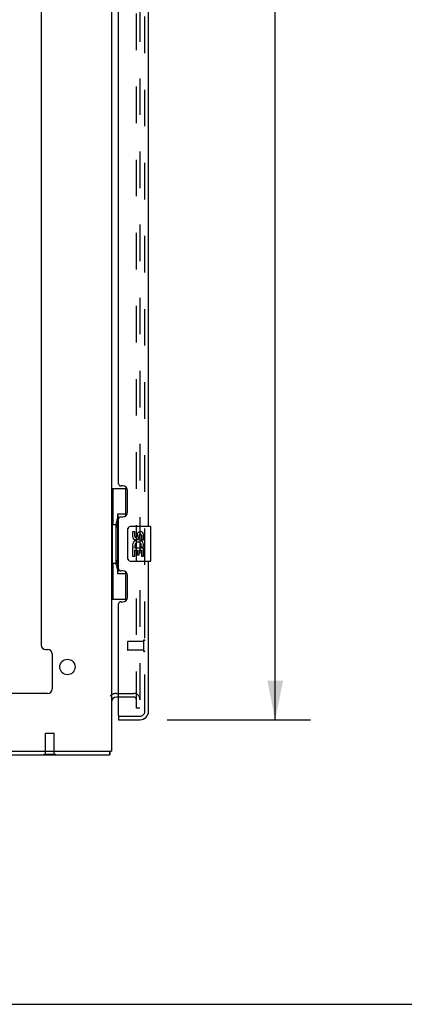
# Model space of a CAD drawing. Header units: inches. Extents: x 0 to 189, y 0 to 122.
# Tile 5 of 51: x 37 to 48, y 0 to 28. Entities that reach past the tile are written whole.
import ezdxf

# ---------------------------------------------------------------- set-up
doc = ezdxf.new("R2010")
doc.units = ezdxf.units.IN
doc.header["$LTSCALE"] = 10.388889
doc.header["$MEASUREMENT"] = 0
doc.linetypes.add('HIDDEN', pattern=[0.2, 0.1, -0.1])
doc.layers.get('0').update_dxf_attribs({"linetype": 'CONTINUOUS'})
for name, color, linetype in [('DEFAULT_2', 8, 'HIDDEN'), ('DIMENSIONS', 7, 'CONTINUOUS'), ('DOOR_ASSEMBLY', 7, 'CONTINUOUS')]:
    doc.layers.add(name, color=color, linetype=linetype)
doc.styles.get("Standard").update_dxf_attribs({"font": 'arial.ttf'})
doc.dimstyles.new('DIMSTYLE_1', dxfattribs={"dimtxt": 0.833333, "dimasz": 1.111111, "dimexe": 0.09, "dimexo": 0.07, "dimgap": 0.0375, "dimtad": 0, "dimtih": 1, "dimtoh": 1, "dimzin": 4, "dimdsep": 46, "dimtxsty": 'Standard', "dimblk": '_FILLED', "dimblk1": '_FILLED', "dimblk2": '_FILLED', "dimcen": 0.09, "dimazin": 1, "dimtfac": 1, "dimtdec": 3, "dimtofl": 0, "dimtmove": 0, "dimatfit": 3, "dimldrblk": '_FILLED', "dimfxl": 0, "dimtolj": 1, "dimtzin": 4, "dimarcsym": 0})

# ---------------------------------------------------------------- blocks, each defined once
blk = doc.blocks.new('_FILLED')
at = {"color": 0, "linetype": 'ByBlock'}
blk.add_solid([(0, 0), (-1, 0.2), (-1, -0.2)], dxfattribs=at)
blk = doc.blocks.new('*D7')
at = {"layer": 'DIMENSIONS', "color": 2, "linetype": 'Continuous'}
for p, q in [((41.315, 84.827), (45.382, 84.827)), ((44.382, 84.827), (44.382, 47.994)), ((44.382, 8.087), (44.382, 45.077)), ((41.315, 8.087), (45.382, 8.087))]:
    blk.add_line(p, q, dxfattribs=at)
at = {"layer": 'DIMENSIONS', "color": 2, "linetype": 'Continuous', "xscale": 1.1111111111, "yscale": 1.1111111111, "zscale": 1.1111111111}
for p, rotation in [((44.382, 84.827), 90), ((44.382, 8.087), 270)]:
    blk.add_blockref('_FILLED', p, dxfattribs=dict(at, rotation=rotation))
at = {"layer": 'DIMENSIONS', "color": 2, "linetype": 'Continuous', "insert": (44.382, 47.577), "char_height": 0.8333, "width": 3.48823, "attachment_point": 2, "line_spacing_factor": 0.9}
blk.add_mtext('76.74\\PDOOR', dxfattribs=at)

msp = doc.modelspace()

# ---------------------------------------------------------------- linework, layer by layer
at = {"color": 3, "linetype": 'Continuous'}
for p, q in [((39.725, 85.723), (39.725, 7.191)), ((37.725, 33.543), (37.725, 10.212)), ((37.85, 10.087), (37.912, 10.087)), ((38.037, 9.962), (38.037, 8.962)), ((37.912, 8.837), (23.538, 8.837)), ((39.929, 8.733), (39.868, 8.733)), ((21.777, 7.087), (39.673, 7.087)), ((21.792, 7.191), (39.725, 7.191))]:
    msp.add_line(p, q, dxfattribs=at)
at = {"color": 7, "linetype": 'Continuous'}
for p, q in [((37.807, 7.083), (37.807, 7.087)), ((38.144, 7.083), (37.807, 7.083)), ((38.144, 7.083), (38.144, 7.087)), ((39.673, 7.191), (39.673, 7.087)), ((0, 0), (188.889, 0))]:
    msp.add_line(p, q, dxfattribs=at)
at = {"color": 3, "linetype": 'Continuous'}
for points in [[(39.682, 7.127), (39.682, 7.123), (39.682, 7.119), (39.682, 7.116), (39.681, 7.112), (39.681, 7.109), (39.681, 7.106), (39.681, 7.103), (39.681, 7.1), (39.68, 7.098), (39.68, 7.096), (39.679, 7.094), (39.679, 7.092), (39.679, 7.091), (39.678, 7.09), (39.677, 7.089), (39.677, 7.088), (39.676, 7.087), (39.675, 7.087), (39.674, 7.087), (39.673, 7.087)], [(39.686, 7.191), (39.686, 7.189), (39.685, 7.183), (39.684, 7.178), (39.683, 7.173), (39.683, 7.167), (39.683, 7.161), (39.682, 7.156), (39.682, 7.15), (39.682, 7.145), (39.682, 7.14), (39.682, 7.127)]]:
    msp.add_lwpolyline(points, dxfattribs=at)
msp.add_circle((38.475, 9.587), 0.219, dxfattribs=at)
for centre, radius, start, end in [((37.85, 10.212), 0.125, 180, 270), ((37.912, 9.962), 0.125, 0, 90), ((37.912, 8.962), 0.125, 270, 360), ((39.868, 8.59), 0.142, 90, 180)]:
    msp.add_arc(centre, radius, start, end, dxfattribs=at)
at = {"layer": 'DEFAULT_2', "color": 8, "linetype": 'HIDDEN'}
for p, q in [((40.434, 8.42), (40.434, 84.493)), ((40.538, 84.493), (40.538, 8.42)), ((39.868, 8.837), (40.364, 8.837)), ((40.364, 8.733), (39.929, 8.733)), ((40.538, 8.42), (40.434, 8.42)), ((37.861, 7.708), (37.851, 7.698)), ((38.099, 7.698), (37.851, 7.698)), ((37.851, 7.101), (37.851, 7.698)), ((37.861, 7.708), (38.089, 7.708)), ((38.089, 7.708), (38.099, 7.698)), ((38.099, 7.101), (38.099, 7.698)), ((38.144, 7.101), (37.807, 7.101)), ((37.807, 7.087), (37.807, 7.101)), ((38.144, 7.087), (38.144, 7.101))]:
    msp.add_line(p, q, dxfattribs=at)
for centre, radius, start, end in [((39.868, 8.59), 0.246, 90, 135.7759), ((40.364, 8.663), 0.174, 0, 90), ((40.364, 8.663), 0.07, 0, 90)]:
    msp.add_arc(centre, radius, start, end, dxfattribs=at)
at = {"layer": 'DOOR_ASSEMBLY', "color": 8, "linetype": 'HIDDEN'}
for p, q in [((40.679, 8.333), (40.679, 84.58)), ((40.179, 10.305), (40.179, 10.077)), ((40.636, 10.315), (40.189, 10.315)), ((40.636, 10.333), (40.636, 10.049)), ((40.636, 10.067), (40.189, 10.067)), ((39.949, 8.191), (40.537, 8.191))]:
    msp.add_line(p, q, dxfattribs=at)
at = {"layer": 'DOOR_ASSEMBLY', "color": 3, "linetype": 'Continuous'}
for p, q in [((40.783, 13.587), (40.783, 34.833)), ((39.929, 14.794), (39.929, 33.626)), ((40.049, 14.734), (39.989, 14.734)), ((40.179, 13.984), (40.179, 14.604)), ((39.929, 12.379), (39.929, 13.794)), ((39.989, 13.854), (40.049, 13.854)), ((40.049, 12.319), (39.989, 12.319)), ((40.783, 8.333), (40.783, 12.587)), ((40.179, 11.569), (40.179, 12.189)), ((39.929, 8.211), (39.929, 11.379)), ((39.989, 11.439), (40.049, 11.439)), ((39.929, 8.087), (40.537, 8.087))]:
    msp.add_line(p, q, dxfattribs=at)
at = {"layer": 'DOOR_ASSEMBLY', "color": 7, "linetype": 'Continuous'}
for p, q in [((39.725, 14.662), (40.166, 14.662)), ((39.764, 14.662), (39.764, 13.637)), ((40.129, 14.662), (40.129, 13.882)), ((40.129, 13.927), (39.902, 13.927)), ((39.902, 13.927), (39.902, 12.247)), ((39.743, 13.637), (39.865, 13.637)), ((39.743, 13.637), (39.743, 12.537)), ((39.865, 13.667), (39.865, 13.687)), ((39.865, 12.537), (39.865, 13.637)), ((40.189, 12.687), (40.189, 13.487)), ((40.288, 13.587), (40.828, 13.587)), ((40.843, 12.602), (40.843, 13.572)), ((40.389, 13.432), (40.326, 13.432)), ((40.326, 13.432), (40.326, 13.296)), ((40.389, 13.296), (40.389, 13.432)), ((40.454, 13.359), (40.454, 13.29)), ((40.515, 13.296), (40.515, 13.338)), ((40.578, 13.338), (40.578, 13.202)), ((40.578, 13.202), (40.64, 13.202)), ((40.64, 13.202), (40.64, 13.338)), ((40.344, 12.971), (40.326, 12.971)), ((40.326, 12.971), (40.326, 12.741)), ((40.379, 12.971), (40.406, 12.99)), ((40.379, 12.971), (40.64, 12.971)), ((40.389, 12.908), (40.454, 12.908)), ((40.389, 12.741), (40.389, 12.908)), ((40.454, 12.908), (40.454, 12.772)), ((40.515, 12.908), (40.578, 12.908)), ((40.515, 12.772), (40.515, 12.908)), ((40.57, 13.007), (40.628, 12.982)), ((40.578, 12.908), (40.578, 12.741)), ((40.64, 12.741), (40.64, 12.971)), ((40.326, 12.741), (40.389, 12.741)), ((40.454, 12.772), (40.515, 12.772)), ((40.578, 12.741), (40.64, 12.741)), ((39.743, 12.537), (39.865, 12.537)), ((39.764, 12.537), (39.764, 11.512)), ((39.865, 12.486), (39.865, 12.506)), ((40.828, 12.587), (40.288, 12.587)), ((39.902, 12.247), (40.129, 12.247)), ((40.129, 12.291), (40.129, 11.512)), ((39.725, 11.512), (40.166, 11.512)), ((39.929, 8.191), (39.949, 8.191)), ((39.929, 8.191), (39.929, 8.087))]:
    msp.add_line(p, q, dxfattribs=at)
for points in [[(39.902, 13.903), (39.903, 13.899), (39.903, 13.896), (39.904, 13.892), (39.905, 13.887), (39.907, 13.883), (39.909, 13.878), (39.912, 13.872), (39.914, 13.866), (39.918, 13.86), (39.922, 13.853), (39.926, 13.845), (39.931, 13.837), (39.936, 13.829), (39.938, 13.826)], [(40.189, 13.487), (40.189, 13.493), (40.189, 13.499), (40.19, 13.505), (40.192, 13.511), (40.193, 13.517), (40.195, 13.523)], [(40.195, 12.65), (40.193, 12.656), (40.192, 12.662), (40.19, 12.668), (40.189, 12.674), (40.189, 12.68), (40.189, 12.687)], [(39.938, 12.348), (39.936, 12.344), (39.931, 12.336), (39.926, 12.328), (39.922, 12.32), (39.918, 12.313), (39.914, 12.307), (39.912, 12.301), (39.909, 12.296), (39.907, 12.29), (39.905, 12.286), (39.904, 12.281), (39.903, 12.277), (39.903, 12.274), (39.902, 12.27)]]:
    msp.add_lwpolyline(points, dxfattribs=at)
at = {"layer": 'DOOR_ASSEMBLY', "color": 3, "linetype": 'Continuous'}
for centre, radius, start, end in [((39.989, 14.794), 0.06, 180, 270), ((40.049, 14.604), 0.13, 0, 90), ((39.989, 13.794), 0.06, 90, 180), ((40.049, 13.984), 0.13, 270, 360), ((39.989, 12.379), 0.06, 180, 270), ((40.049, 12.189), 0.13, 0, 90), ((40.049, 11.569), 0.13, 270, 360), ((39.989, 11.379), 0.06, 90, 180), ((39.949, 8.211), 0.02, 180, 270), ((40.537, 8.333), 0.246, 270, 360)]:
    msp.add_arc(centre, radius, start, end, dxfattribs=at)
at = {"layer": 'DOOR_ASSEMBLY', "color": 7, "linetype": 'Continuous'}
for centre, radius, start, end in [((40.288, 13.487), 0.1, 90, 158.7946), ((40.828, 13.572), 0.015, 0, 90), ((40.42, 13.296), 0.0943, 180, 360), ((40.483, 13.045), 0.157, 336.5966, 161.8791), ((40.42, 13.296), 0.0314, 180, 261.2295), ((40.42, 13.301), 0.0362, 263.4285, 341.7628), ((40.546, 13.338), 0.0943, 68.6999, 167.4338), ((40.546, 13.338), 0.0314, 0, 180.0485), ((40.546, 13.338), 0.0943, 0, 68.6704), ((40.48, 13.044), 0.154, 161.4199, 206.1963), ((40.483, 13.045), 0.157, 205.737, 207.8532), ((40.483, 13.045), 0.0943, 336.5966, 215.1122), ((40.288, 12.687), 0.1, 201.205, 270), ((40.828, 12.602), 0.015, 270, 360), ((40.619, 8.477), 0.26, 267.4063, 270)]:
    msp.add_arc(centre, radius, start, end, dxfattribs=at)
at = {"layer": 'DOOR_ASSEMBLY', "color": 8, "linetype": 'HIDDEN'}
for centre, radius, start, end in [((40.189, 10.305), 0.01, 90, 180), ((40.189, 10.077), 0.01, 180, 270), ((40.658, 10.333), 0.0215, 0, 180), ((40.658, 10.049), 0.0215, 180, 360), ((40.537, 8.333), 0.142, 270, 360)]:
    msp.add_arc(centre, radius, start, end, dxfattribs=at)
at = {"layer": 'DOOR_ASSEMBLY', "color": 7, "linetype": 'Continuous'}
for centre, start_param, end_param in [((39.97, 13.677), 0.699287, 1.51401), ((39.97, 13.677), -4.655602, -3.84088), ((39.97, 12.496), 0.699287, 1.51401), ((39.97, 12.496), -4.655602, -3.84088)]:
    msp.add_ellipse(centre, major_axis=(0, 0.18), ratio=0.579493, start_param=start_param, end_param=end_param, dxfattribs=at)

# ---------------------------------------------------------------- dimensions: what is measured, and where the dimension line sits
at = {"layer": 'DIMENSIONS', "color": 2, "linetype": 'Continuous'}
dim = msp.add_linear_dim(base=(44.382, 8.087), p1=(41.245, 84.827), p2=(41.245, 8.087), angle=270, text='<>\\PDOOR\\P[]', dimstyle='DIMSTYLE_1', dxfattribs=at)
dim.commit()
dim.dimension.update_dxf_attribs({"geometry": '*D7', "text_midpoint": (44.382, 46.536), "dimtype": 160})

doc.saveas('drawing.dxf')
